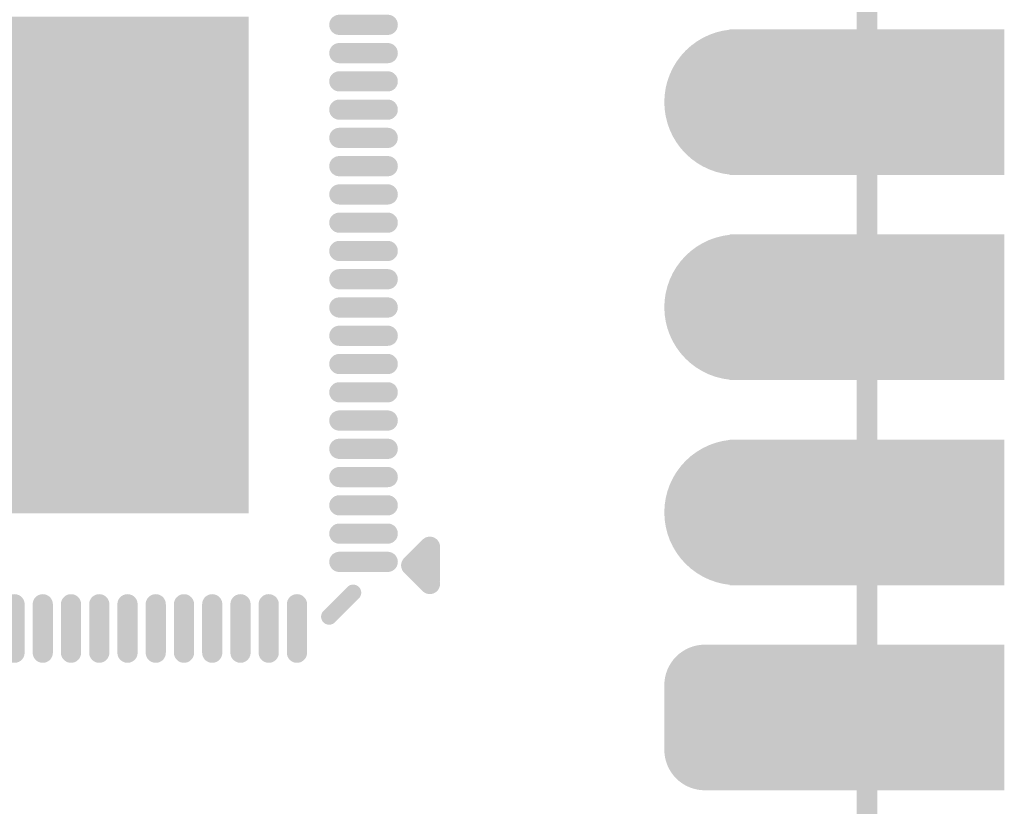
# Model space of a CAD drawing. Header units: millimetres. Extents: x 10.5 to 34.9, y 8.6 to 81.7.
# Tile 6 of 10: x 22.7 to 34.9, y 35.9 to 45.7. Entities that reach past the tile are written whole.
import ezdxf

# ---------------------------------------------------------------- set-up
doc = ezdxf.new("R2010")
doc.units = ezdxf.units.MM
doc.header["$MEASUREMENT"] = 0
for name, color, linetype in [('BottomLayer', 5, 'Continuous'), ('BottomSolder', 6, 'Continuous'), ('KeepOutLayer', 6, 'Continuous'), ('Mechanical1', 6, 'Continuous'), ('MidLayer1', 16, 'Continuous'), ('MidLayer2', 76, 'Continuous'), ('MultiLayer', 9, 'Continuous'), ('TopLayer', 1, 'Continuous'), ('TopOverlay', 2, 'Continuous'), ('TopPaste', 8, 'Continuous'), ('TopSolder', 216, 'Continuous')]:
    doc.layers.add(name, color=color, linetype=linetype)

# ---------------------------------------------------------------- blocks, each defined once
blk = doc.blocks.new('P_________32')
at = {"layer": 'BottomLayer'}
for points, const_width in [([(0.33425, -0.45, 1), (0.36575, -0.45, 1)], 0.0315), ([(0.33425, -0.55, 1), (0.36575, -0.55, 1)], 0.0315), ([(0.33425, -0.65, 1), (0.36575, -0.65, 1)], 0.0315), ([(0.32638, -0.73425, 1), (0.34213, -0.73425, 1)], 0.01575), ([(0.35787, -0.73425, 1), (0.37362, -0.73425, 1)], 0.01575), ([(0.32638, -0.76575, 1), (0.34213, -0.76575, 1)], 0.01575), ([(0.35787, -0.76575, 1), (0.37362, -0.76575, 1)], 0.01575)]:
    blk.add_lwpolyline(points, format="xyb", close=True, dxfattribs=dict(at, const_width=const_width))
for points in [[(0.35039, -0.4815), (0.47638, -0.4815), (0.35039, -0.4185), (0.47638, -0.4185)], [(0.35039, -0.5815), (0.47638, -0.5815), (0.35039, -0.5185), (0.47638, -0.5185)], [(0.35039, -0.6815), (0.47638, -0.6815), (0.35039, -0.6185), (0.47638, -0.6185)], [(0.33425, -0.7185), (0.33425, -0.7815), (0.36575, -0.7185), (0.36575, -0.7815)], [(0.35039, -0.7815), (0.47638, -0.7815), (0.35039, -0.7185), (0.47638, -0.7185)], [(0.3185, -0.73425), (0.3185, -0.76575), (0.3815, -0.73425), (0.3815, -0.76575)]]:
    blk.add_solid(points, dxfattribs=at)
at = {"layer": 'BottomSolder'}
for points, const_width in [([(0.33225, -0.45, 1), (0.36775, -0.45, 1)], 0.0355), ([(0.33225, -0.55, 1), (0.36775, -0.55, 1)], 0.0355), ([(0.33225, -0.65, 1), (0.36775, -0.65, 1)], 0.0355), ([(0.32438, -0.73425, 1), (0.34413, -0.73425, 1)], 0.01975), ([(0.35587, -0.73425, 1), (0.37562, -0.73425, 1)], 0.01975), ([(0.32438, -0.76575, 1), (0.34413, -0.76575, 1)], 0.01975), ([(0.35587, -0.76575, 1), (0.37562, -0.76575, 1)], 0.01975)]:
    blk.add_lwpolyline(points, format="xyb", close=True, dxfattribs=dict(at, const_width=const_width))
for points in [[(0.34639, -0.4855), (0.48038, -0.4855), (0.34639, -0.4145), (0.48038, -0.4145)], [(0.34639, -0.5855), (0.48038, -0.5855), (0.34639, -0.5145), (0.48038, -0.5145)], [(0.34639, -0.6855), (0.48038, -0.6855), (0.34639, -0.6145), (0.48038, -0.6145)], [(0.33425, -0.7145), (0.33425, -0.7855), (0.36575, -0.7145), (0.36575, -0.7855)], [(0.34639, -0.7855), (0.48038, -0.7855), (0.34639, -0.7145), (0.48038, -0.7145)], [(0.3145, -0.73425), (0.3145, -0.76575), (0.3855, -0.73425), (0.3855, -0.76575)]]:
    blk.add_solid(points, dxfattribs=at)
at = {"layer": 'Mechanical1', "const_width": 0.01}
blk.add_lwpolyline([(0.41339, -0.96457), (0.41339, 0.96457)], dxfattribs=at)
at = {"layer": 'MidLayer1'}
for points, const_width in [([(0.33425, -0.45, 1), (0.36575, -0.45, 1)], 0.0315), ([(0.33425, -0.55, 1), (0.36575, -0.55, 1)], 0.0315), ([(0.33425, -0.65, 1), (0.36575, -0.65, 1)], 0.0315), ([(0.32638, -0.73425, 1), (0.34213, -0.73425, 1)], 0.01575), ([(0.35787, -0.73425, 1), (0.37362, -0.73425, 1)], 0.01575), ([(0.32638, -0.76575, 1), (0.34213, -0.76575, 1)], 0.01575), ([(0.35787, -0.76575, 1), (0.37362, -0.76575, 1)], 0.01575)]:
    blk.add_lwpolyline(points, format="xyb", close=True, dxfattribs=dict(at, const_width=const_width))
for points in [[(0.35039, -0.4815), (0.47638, -0.4815), (0.35039, -0.4185), (0.47638, -0.4185)], [(0.35039, -0.5815), (0.47638, -0.5815), (0.35039, -0.5185), (0.47638, -0.5185)], [(0.35039, -0.6815), (0.47638, -0.6815), (0.35039, -0.6185), (0.47638, -0.6185)], [(0.33425, -0.7185), (0.33425, -0.7815), (0.36575, -0.7185), (0.36575, -0.7815)], [(0.35039, -0.7815), (0.47638, -0.7815), (0.35039, -0.7185), (0.47638, -0.7185)], [(0.3185, -0.73425), (0.3185, -0.76575), (0.3815, -0.73425), (0.3815, -0.76575)]]:
    blk.add_solid(points, dxfattribs=at)
at = {"layer": 'MidLayer2'}
for points, const_width in [([(0.33425, -0.45, 1), (0.36575, -0.45, 1)], 0.0315), ([(0.33425, -0.55, 1), (0.36575, -0.55, 1)], 0.0315), ([(0.33425, -0.65, 1), (0.36575, -0.65, 1)], 0.0315), ([(0.32638, -0.73425, 1), (0.34213, -0.73425, 1)], 0.01575), ([(0.35787, -0.73425, 1), (0.37362, -0.73425, 1)], 0.01575), ([(0.32638, -0.76575, 1), (0.34213, -0.76575, 1)], 0.01575), ([(0.35787, -0.76575, 1), (0.37362, -0.76575, 1)], 0.01575)]:
    blk.add_lwpolyline(points, format="xyb", close=True, dxfattribs=dict(at, const_width=const_width))
for points in [[(0.35039, -0.4815), (0.47638, -0.4815), (0.35039, -0.4185), (0.47638, -0.4185)], [(0.35039, -0.5815), (0.47638, -0.5815), (0.35039, -0.5185), (0.47638, -0.5185)], [(0.35039, -0.6815), (0.47638, -0.6815), (0.35039, -0.6185), (0.47638, -0.6185)], [(0.33425, -0.7185), (0.33425, -0.7815), (0.36575, -0.7185), (0.36575, -0.7815)], [(0.35039, -0.7815), (0.47638, -0.7815), (0.35039, -0.7185), (0.47638, -0.7185)], [(0.3185, -0.73425), (0.3185, -0.76575), (0.3815, -0.73425), (0.3815, -0.76575)]]:
    blk.add_solid(points, dxfattribs=at)
at = {"layer": 'MultiLayer'}
for points, const_width in [([(0.33425, -0.45, 1), (0.36575, -0.45, 1)], 0.0315), ([(0.33425, -0.55, 1), (0.36575, -0.55, 1)], 0.0315), ([(0.33425, -0.65, 1), (0.36575, -0.65, 1)], 0.0315), ([(0.32638, -0.73425, 1), (0.34213, -0.73425, 1)], 0.01575), ([(0.35787, -0.73425, 1), (0.37362, -0.73425, 1)], 0.01575), ([(0.32638, -0.76575, 1), (0.34213, -0.76575, 1)], 0.01575), ([(0.35787, -0.76575, 1), (0.37362, -0.76575, 1)], 0.01575)]:
    blk.add_lwpolyline(points, format="xyb", close=True, dxfattribs=dict(at, const_width=const_width))
for points in [[(0.35039, -0.4815), (0.47638, -0.4815), (0.35039, -0.4185), (0.47638, -0.4185)], [(0.35039, -0.5815), (0.47638, -0.5815), (0.35039, -0.5185), (0.47638, -0.5185)], [(0.35039, -0.6815), (0.47638, -0.6815), (0.35039, -0.6185), (0.47638, -0.6185)], [(0.33425, -0.7185), (0.33425, -0.7815), (0.36575, -0.7185), (0.36575, -0.7815)], [(0.35039, -0.7815), (0.47638, -0.7815), (0.35039, -0.7185), (0.47638, -0.7185)], [(0.3185, -0.73425), (0.3185, -0.76575), (0.3815, -0.73425), (0.3815, -0.76575)]]:
    blk.add_solid(points, dxfattribs=at)
at = {"layer": 'TopLayer'}
for points, const_width in [([(0.33425, -0.45, 1), (0.36575, -0.45, 1)], 0.0315), ([(0.33425, -0.55, 1), (0.36575, -0.55, 1)], 0.0315), ([(0.33425, -0.65, 1), (0.36575, -0.65, 1)], 0.0315), ([(0.32638, -0.73425, 1), (0.34213, -0.73425, 1)], 0.01575), ([(0.35787, -0.73425, 1), (0.37362, -0.73425, 1)], 0.01575), ([(0.32638, -0.76575, 1), (0.34213, -0.76575, 1)], 0.01575), ([(0.35787, -0.76575, 1), (0.37362, -0.76575, 1)], 0.01575)]:
    blk.add_lwpolyline(points, format="xyb", close=True, dxfattribs=dict(at, const_width=const_width))
for points in [[(0.35039, -0.4815), (0.47638, -0.4815), (0.35039, -0.4185), (0.47638, -0.4185)], [(0.35039, -0.5815), (0.47638, -0.5815), (0.35039, -0.5185), (0.47638, -0.5185)], [(0.35039, -0.6815), (0.47638, -0.6815), (0.35039, -0.6185), (0.47638, -0.6185)], [(0.33425, -0.7185), (0.33425, -0.7815), (0.36575, -0.7185), (0.36575, -0.7815)], [(0.35039, -0.7815), (0.47638, -0.7815), (0.35039, -0.7185), (0.47638, -0.7185)], [(0.3185, -0.73425), (0.3185, -0.76575), (0.3815, -0.73425), (0.3815, -0.76575)]]:
    blk.add_solid(points, dxfattribs=at)
at = {"layer": 'TopSolder'}
for points, const_width in [([(0.33225, -0.45, 1), (0.36775, -0.45, 1)], 0.0355), ([(0.33225, -0.55, 1), (0.36775, -0.55, 1)], 0.0355), ([(0.33225, -0.65, 1), (0.36775, -0.65, 1)], 0.0355), ([(0.32438, -0.73425, 1), (0.34413, -0.73425, 1)], 0.01975), ([(0.35587, -0.73425, 1), (0.37562, -0.73425, 1)], 0.01975), ([(0.32438, -0.76575, 1), (0.34413, -0.76575, 1)], 0.01975), ([(0.35587, -0.76575, 1), (0.37562, -0.76575, 1)], 0.01975)]:
    blk.add_lwpolyline(points, format="xyb", close=True, dxfattribs=dict(at, const_width=const_width))
for points in [[(0.34639, -0.4855), (0.48038, -0.4855), (0.34639, -0.4145), (0.48038, -0.4145)], [(0.34639, -0.5855), (0.48038, -0.5855), (0.34639, -0.5145), (0.48038, -0.5145)], [(0.34639, -0.6855), (0.48038, -0.6855), (0.34639, -0.6145), (0.48038, -0.6145)], [(0.33425, -0.7145), (0.33425, -0.7855), (0.36575, -0.7145), (0.36575, -0.7855)], [(0.34639, -0.7855), (0.48038, -0.7855), (0.34639, -0.7145), (0.48038, -0.7145)], [(0.3145, -0.73425), (0.3145, -0.76575), (0.3855, -0.73425), (0.3855, -0.76575)]]:
    blk.add_solid(points, dxfattribs=at)
blk = doc.blocks.new('QFN88_9R00X9R00X0R90_T_40')
at = {"layer": 'TopLayer', "const_width": 0.00787}
for points in [[(-0.14469, 0.18898), (-0.14469, 0.16535)], [(-0.13091, 0.18898), (-0.13091, 0.16535)], [(-0.11713, 0.18898), (-0.11713, 0.16535)], [(-0.10335, 0.18898), (-0.10335, 0.16535)], [(-0.08957, 0.18898), (-0.08957, 0.16535)], [(-0.07579, 0.18898), (-0.07579, 0.16535)], [(-0.06201, 0.18898), (-0.06201, 0.16535)], [(-0.04823, 0.18898), (-0.04823, 0.16535)], [(-0.03445, 0.18898), (-0.03445, 0.16535)], [(-0.02067, 0.18898), (-0.02067, 0.16535)], [(-0.00689, 0.18898), (-0.00689, 0.16535)], [(-0.16535, 0.14469), (-0.18898, 0.14469)], [(-0.16535, 0.13091), (-0.18898, 0.13091)], [(-0.16535, 0.11713), (-0.18898, 0.11713)], [(-0.16535, 0.10335), (-0.18898, 0.10335)], [(-0.16535, 0.08957), (-0.18898, 0.08957)], [(-0.16535, 0.07579), (-0.18898, 0.07579)], [(-0.16535, 0.06201), (-0.18898, 0.06201)], [(-0.16535, 0.04823), (-0.18898, 0.04823)], [(-0.16535, 0.03445), (-0.18898, 0.03445)], [(-0.16535, 0.02067), (-0.18898, 0.02067)], [(-0.16535, 0.00689), (-0.18898, 0.00689)], [(-0.16535, -0.00689), (-0.18898, -0.00689)], [(-0.16535, -0.02067), (-0.18898, -0.02067)], [(-0.16535, -0.03445), (-0.18898, -0.03445)], [(-0.16535, -0.04823), (-0.18898, -0.04823)], [(-0.16535, -0.06201), (-0.18898, -0.06201)], [(-0.16535, -0.07579), (-0.18898, -0.07579)], [(-0.16535, -0.08957), (-0.18898, -0.08957)], [(-0.16535, -0.10335), (-0.18898, -0.10335)], [(-0.16535, -0.11713), (-0.18898, -0.11713)]]:
    blk.add_lwpolyline(points, dxfattribs=at)
at = {"layer": 'TopLayer', "const_width": 0.00394}
for points in [[(-0.14665, 0.18898, 1), (-0.14272, 0.18898, 1)], [(-0.13287, 0.18898, 1), (-0.12894, 0.18898, 1)], [(-0.11909, 0.18898, 1), (-0.11516, 0.18898, 1)], [(-0.10532, 0.18898, 1), (-0.10138, 0.18898, 1)], [(-0.09154, 0.18898, 1), (-0.0876, 0.18898, 1)], [(-0.07776, 0.18898, 1), (-0.07382, 0.18898, 1)], [(-0.06398, 0.18898, 1), (-0.06004, 0.18898, 1)], [(-0.0502, 0.18898, 1), (-0.04626, 0.18898, 1)], [(-0.03642, 0.18898, 1), (-0.03248, 0.18898, 1)], [(-0.02264, 0.18898, 1), (-0.0187, 0.18898, 1)], [(-0.00886, 0.18898, 1), (-0.00492, 0.18898, 1)], [(-0.14665, 0.16535, 1), (-0.14272, 0.16535, 1)], [(-0.13287, 0.16535, 1), (-0.12894, 0.16535, 1)], [(-0.11909, 0.16535, 1), (-0.11516, 0.16535, 1)], [(-0.10532, 0.16535, 1), (-0.10138, 0.16535, 1)], [(-0.09154, 0.16535, 1), (-0.0876, 0.16535, 1)], [(-0.07776, 0.16535, 1), (-0.07382, 0.16535, 1)], [(-0.06398, 0.16535, 1), (-0.06004, 0.16535, 1)], [(-0.0502, 0.16535, 1), (-0.04626, 0.16535, 1)], [(-0.03642, 0.16535, 1), (-0.03248, 0.16535, 1)], [(-0.02264, 0.16535, 1), (-0.0187, 0.16535, 1)], [(-0.00886, 0.16535, 1), (-0.00492, 0.16535, 1)], [(-0.19094, 0.14469, 1), (-0.18701, 0.14469, 1)], [(-0.16732, 0.14469, 1), (-0.16339, 0.14469, 1)], [(-0.19094, 0.13091, 1), (-0.18701, 0.13091, 1)], [(-0.16732, 0.13091, 1), (-0.16339, 0.13091, 1)], [(-0.19094, 0.11713, 1), (-0.18701, 0.11713, 1)], [(-0.16732, 0.11713, 1), (-0.16339, 0.11713, 1)], [(-0.19094, 0.10335, 1), (-0.18701, 0.10335, 1)], [(-0.16732, 0.10335, 1), (-0.16339, 0.10335, 1)], [(-0.19094, 0.08957, 1), (-0.18701, 0.08957, 1)], [(-0.16732, 0.08957, 1), (-0.16339, 0.08957, 1)], [(-0.19094, 0.07579, 1), (-0.18701, 0.07579, 1)], [(-0.16732, 0.07579, 1), (-0.16339, 0.07579, 1)], [(-0.19094, 0.06201, 1), (-0.18701, 0.06201, 1)], [(-0.16732, 0.06201, 1), (-0.16339, 0.06201, 1)], [(-0.19094, 0.04823, 1), (-0.18701, 0.04823, 1)], [(-0.16732, 0.04823, 1), (-0.16339, 0.04823, 1)], [(-0.19094, 0.03445, 1), (-0.18701, 0.03445, 1)], [(-0.16732, 0.03445, 1), (-0.16339, 0.03445, 1)], [(-0.19094, 0.02067, 1), (-0.18701, 0.02067, 1)], [(-0.16732, 0.02067, 1), (-0.16339, 0.02067, 1)], [(-0.19094, 0.00689, 1), (-0.18701, 0.00689, 1)], [(-0.16732, 0.00689, 1), (-0.16339, 0.00689, 1)], [(-0.19094, -0.00689, 1), (-0.18701, -0.00689, 1)], [(-0.16732, -0.00689, 1), (-0.16339, -0.00689, 1)], [(-0.19094, -0.02067, 1), (-0.18701, -0.02067, 1)], [(-0.16732, -0.02067, 1), (-0.16339, -0.02067, 1)], [(-0.19094, -0.03445, 1), (-0.18701, -0.03445, 1)], [(-0.16732, -0.03445, 1), (-0.16339, -0.03445, 1)], [(-0.19094, -0.04823, 1), (-0.18701, -0.04823, 1)], [(-0.16732, -0.04823, 1), (-0.16339, -0.04823, 1)], [(-0.19094, -0.06201, 1), (-0.18701, -0.06201, 1)], [(-0.16732, -0.06201, 1), (-0.16339, -0.06201, 1)], [(-0.19094, -0.07579, 1), (-0.18701, -0.07579, 1)], [(-0.16732, -0.07579, 1), (-0.16339, -0.07579, 1)], [(-0.19094, -0.08957, 1), (-0.18701, -0.08957, 1)], [(-0.16732, -0.08957, 1), (-0.16339, -0.08957, 1)], [(-0.19094, -0.10335, 1), (-0.18701, -0.10335, 1)], [(-0.16732, -0.10335, 1), (-0.16339, -0.10335, 1)], [(-0.19094, -0.11713, 1), (-0.18701, -0.11713, 1)], [(-0.16732, -0.11713, 1), (-0.16339, -0.11713, 1)]]:
    blk.add_lwpolyline(points, format="xyb", close=True, dxfattribs=at)
at = {"layer": 'TopLayer'}
blk.add_solid([(-0.12008, -0.12008), (0.12008, -0.12008), (-0.12008, 0.12008), (0.12008, 0.12008)], dxfattribs=at)
at = {"layer": 'TopOverlay'}
for points, const_width in [([(-0.1604, 0.1714), (-0.1721, 0.1597)], 0.00787), ([(-0.2005, 0.1464), (-0.2095, 0.1554)], 0.01), ([(-0.2095, 0.1531), (-0.2095, 0.1374)], 0.01), ([(-0.2005, 0.1464), (-0.2095, 0.1374)], 0.01)]:
    blk.add_lwpolyline(points, dxfattribs=dict(at, const_width=const_width))
for points, const_width in [([(-0.16237, 0.1714, 1), (-0.15843, 0.1714, 1)], 0.00394), ([(-0.17407, 0.1597, 1), (-0.17013, 0.1597, 1)], 0.00394), ([(-0.212, 0.1554, 1), (-0.207, 0.1554, 1)], 0.005), ([(-0.212, 0.1531, 1), (-0.207, 0.1531, 1)], 0.005), ([(-0.203, 0.1464, 1), (-0.198, 0.1464, 1)], 0.005), ([(-0.203, 0.1464, 1), (-0.198, 0.1464, 1)], 0.005), ([(-0.212, 0.1374, 1), (-0.207, 0.1374, 1)], 0.005), ([(-0.212, 0.1374, 1), (-0.207, 0.1374, 1)], 0.005)]:
    blk.add_lwpolyline(points, format="xyb", close=True, dxfattribs=dict(at, const_width=const_width))
at = {"layer": 'TopPaste', "const_width": 0.00787}
for points in [[(-0.14469, 0.18898), (-0.14469, 0.16535)], [(-0.13091, 0.18898), (-0.13091, 0.16535)], [(-0.11713, 0.18898), (-0.11713, 0.16535)], [(-0.10335, 0.18898), (-0.10335, 0.16535)], [(-0.08957, 0.18898), (-0.08957, 0.16535)], [(-0.07579, 0.18898), (-0.07579, 0.16535)], [(-0.06201, 0.18898), (-0.06201, 0.16535)], [(-0.04823, 0.18898), (-0.04823, 0.16535)], [(-0.03445, 0.18898), (-0.03445, 0.16535)], [(-0.02067, 0.18898), (-0.02067, 0.16535)], [(-0.00689, 0.18898), (-0.00689, 0.16535)], [(-0.16535, 0.14469), (-0.18898, 0.14469)], [(-0.16535, 0.13091), (-0.18898, 0.13091)], [(-0.16535, 0.11713), (-0.18898, 0.11713)], [(-0.16535, 0.10335), (-0.18898, 0.10335)], [(-0.16535, 0.08957), (-0.18898, 0.08957)], [(-0.16535, 0.07579), (-0.18898, 0.07579)], [(-0.16535, 0.06201), (-0.18898, 0.06201)], [(-0.16535, 0.04823), (-0.18898, 0.04823)], [(-0.16535, 0.03445), (-0.18898, 0.03445)], [(-0.16535, 0.02067), (-0.18898, 0.02067)], [(-0.16535, 0.00689), (-0.18898, 0.00689)], [(-0.16535, -0.00689), (-0.18898, -0.00689)], [(-0.16535, -0.02067), (-0.18898, -0.02067)], [(-0.16535, -0.03445), (-0.18898, -0.03445)], [(-0.16535, -0.04823), (-0.18898, -0.04823)], [(-0.16535, -0.06201), (-0.18898, -0.06201)], [(-0.16535, -0.07579), (-0.18898, -0.07579)], [(-0.16535, -0.08957), (-0.18898, -0.08957)], [(-0.16535, -0.10335), (-0.18898, -0.10335)], [(-0.16535, -0.11713), (-0.18898, -0.11713)]]:
    blk.add_lwpolyline(points, dxfattribs=at)
at = {"layer": 'TopPaste', "const_width": 0.00394}
for points in [[(-0.14665, 0.18898, 1), (-0.14272, 0.18898, 1)], [(-0.13287, 0.18898, 1), (-0.12894, 0.18898, 1)], [(-0.11909, 0.18898, 1), (-0.11516, 0.18898, 1)], [(-0.10532, 0.18898, 1), (-0.10138, 0.18898, 1)], [(-0.09154, 0.18898, 1), (-0.0876, 0.18898, 1)], [(-0.07776, 0.18898, 1), (-0.07382, 0.18898, 1)], [(-0.06398, 0.18898, 1), (-0.06004, 0.18898, 1)], [(-0.0502, 0.18898, 1), (-0.04626, 0.18898, 1)], [(-0.03642, 0.18898, 1), (-0.03248, 0.18898, 1)], [(-0.02264, 0.18898, 1), (-0.0187, 0.18898, 1)], [(-0.00886, 0.18898, 1), (-0.00492, 0.18898, 1)], [(-0.14665, 0.16535, 1), (-0.14272, 0.16535, 1)], [(-0.13287, 0.16535, 1), (-0.12894, 0.16535, 1)], [(-0.11909, 0.16535, 1), (-0.11516, 0.16535, 1)], [(-0.10532, 0.16535, 1), (-0.10138, 0.16535, 1)], [(-0.09154, 0.16535, 1), (-0.0876, 0.16535, 1)], [(-0.07776, 0.16535, 1), (-0.07382, 0.16535, 1)], [(-0.06398, 0.16535, 1), (-0.06004, 0.16535, 1)], [(-0.0502, 0.16535, 1), (-0.04626, 0.16535, 1)], [(-0.03642, 0.16535, 1), (-0.03248, 0.16535, 1)], [(-0.02264, 0.16535, 1), (-0.0187, 0.16535, 1)], [(-0.00886, 0.16535, 1), (-0.00492, 0.16535, 1)], [(-0.19094, 0.14469, 1), (-0.18701, 0.14469, 1)], [(-0.16732, 0.14469, 1), (-0.16339, 0.14469, 1)], [(-0.19094, 0.13091, 1), (-0.18701, 0.13091, 1)], [(-0.16732, 0.13091, 1), (-0.16339, 0.13091, 1)], [(-0.19094, 0.11713, 1), (-0.18701, 0.11713, 1)], [(-0.16732, 0.11713, 1), (-0.16339, 0.11713, 1)], [(-0.19094, 0.10335, 1), (-0.18701, 0.10335, 1)], [(-0.16732, 0.10335, 1), (-0.16339, 0.10335, 1)], [(-0.19094, 0.08957, 1), (-0.18701, 0.08957, 1)], [(-0.16732, 0.08957, 1), (-0.16339, 0.08957, 1)], [(-0.19094, 0.07579, 1), (-0.18701, 0.07579, 1)], [(-0.16732, 0.07579, 1), (-0.16339, 0.07579, 1)], [(-0.19094, 0.06201, 1), (-0.18701, 0.06201, 1)], [(-0.16732, 0.06201, 1), (-0.16339, 0.06201, 1)], [(-0.19094, 0.04823, 1), (-0.18701, 0.04823, 1)], [(-0.16732, 0.04823, 1), (-0.16339, 0.04823, 1)], [(-0.19094, 0.03445, 1), (-0.18701, 0.03445, 1)], [(-0.16732, 0.03445, 1), (-0.16339, 0.03445, 1)], [(-0.19094, 0.02067, 1), (-0.18701, 0.02067, 1)], [(-0.16732, 0.02067, 1), (-0.16339, 0.02067, 1)], [(-0.19094, 0.00689, 1), (-0.18701, 0.00689, 1)], [(-0.16732, 0.00689, 1), (-0.16339, 0.00689, 1)], [(-0.19094, -0.00689, 1), (-0.18701, -0.00689, 1)], [(-0.16732, -0.00689, 1), (-0.16339, -0.00689, 1)], [(-0.19094, -0.02067, 1), (-0.18701, -0.02067, 1)], [(-0.16732, -0.02067, 1), (-0.16339, -0.02067, 1)], [(-0.19094, -0.03445, 1), (-0.18701, -0.03445, 1)], [(-0.16732, -0.03445, 1), (-0.16339, -0.03445, 1)], [(-0.19094, -0.04823, 1), (-0.18701, -0.04823, 1)], [(-0.16732, -0.04823, 1), (-0.16339, -0.04823, 1)], [(-0.19094, -0.06201, 1), (-0.18701, -0.06201, 1)], [(-0.16732, -0.06201, 1), (-0.16339, -0.06201, 1)], [(-0.19094, -0.07579, 1), (-0.18701, -0.07579, 1)], [(-0.16732, -0.07579, 1), (-0.16339, -0.07579, 1)], [(-0.19094, -0.08957, 1), (-0.18701, -0.08957, 1)], [(-0.16732, -0.08957, 1), (-0.16339, -0.08957, 1)], [(-0.19094, -0.10335, 1), (-0.18701, -0.10335, 1)], [(-0.16732, -0.10335, 1), (-0.16339, -0.10335, 1)], [(-0.19094, -0.11713, 1), (-0.18701, -0.11713, 1)], [(-0.16732, -0.11713, 1), (-0.16339, -0.11713, 1)]]:
    blk.add_lwpolyline(points, format="xyb", close=True, dxfattribs=at)
at = {"layer": 'TopPaste'}
blk.add_solid([(-0.12008, -0.12008), (0.12008, -0.12008), (-0.12008, 0.12008), (0.12008, 0.12008)], dxfattribs=at)
at = {"layer": 'TopSolder', "const_width": 0.00984}
for points in [[(-0.14469, 0.18898), (-0.14469, 0.16535)], [(-0.13091, 0.18898), (-0.13091, 0.16535)], [(-0.11713, 0.18898), (-0.11713, 0.16535)], [(-0.10335, 0.18898), (-0.10335, 0.16535)], [(-0.08957, 0.18898), (-0.08957, 0.16535)], [(-0.07579, 0.18898), (-0.07579, 0.16535)], [(-0.06201, 0.18898), (-0.06201, 0.16535)], [(-0.04823, 0.18898), (-0.04823, 0.16535)], [(-0.03445, 0.18898), (-0.03445, 0.16535)], [(-0.02067, 0.18898), (-0.02067, 0.16535)], [(-0.00689, 0.18898), (-0.00689, 0.16535)], [(-0.16535, 0.14469), (-0.18898, 0.14469)], [(-0.16535, 0.13091), (-0.18898, 0.13091)], [(-0.16535, 0.11713), (-0.18898, 0.11713)], [(-0.16535, 0.10335), (-0.18898, 0.10335)], [(-0.16535, 0.08957), (-0.18898, 0.08957)], [(-0.16535, 0.07579), (-0.18898, 0.07579)], [(-0.16535, 0.06201), (-0.18898, 0.06201)], [(-0.16535, 0.04823), (-0.18898, 0.04823)], [(-0.16535, 0.03445), (-0.18898, 0.03445)], [(-0.16535, 0.02067), (-0.18898, 0.02067)], [(-0.16535, 0.00689), (-0.18898, 0.00689)], [(-0.16535, -0.00689), (-0.18898, -0.00689)], [(-0.16535, -0.02067), (-0.18898, -0.02067)], [(-0.16535, -0.03445), (-0.18898, -0.03445)], [(-0.16535, -0.04823), (-0.18898, -0.04823)], [(-0.16535, -0.06201), (-0.18898, -0.06201)], [(-0.16535, -0.07579), (-0.18898, -0.07579)], [(-0.16535, -0.08957), (-0.18898, -0.08957)], [(-0.16535, -0.10335), (-0.18898, -0.10335)], [(-0.16535, -0.11713), (-0.18898, -0.11713)]]:
    blk.add_lwpolyline(points, dxfattribs=at)
at = {"layer": 'TopSolder', "const_width": 0.00492}
for points in [[(-0.14715, 0.18898, 1), (-0.14222, 0.18898, 1)], [(-0.13337, 0.18898, 1), (-0.12844, 0.18898, 1)], [(-0.11959, 0.18898, 1), (-0.11467, 0.18898, 1)], [(-0.10581, 0.18898, 1), (-0.10089, 0.18898, 1)], [(-0.09203, 0.18898, 1), (-0.08711, 0.18898, 1)], [(-0.07825, 0.18898, 1), (-0.07333, 0.18898, 1)], [(-0.06447, 0.18898, 1), (-0.05955, 0.18898, 1)], [(-0.05069, 0.18898, 1), (-0.04577, 0.18898, 1)], [(-0.03691, 0.18898, 1), (-0.03199, 0.18898, 1)], [(-0.02313, 0.18898, 1), (-0.01821, 0.18898, 1)], [(-0.00935, 0.18898, 1), (-0.00443, 0.18898, 1)], [(-0.14715, 0.16535, 1), (-0.14222, 0.16535, 1)], [(-0.13337, 0.16535, 1), (-0.12844, 0.16535, 1)], [(-0.11959, 0.16535, 1), (-0.11467, 0.16535, 1)], [(-0.10581, 0.16535, 1), (-0.10089, 0.16535, 1)], [(-0.09203, 0.16535, 1), (-0.08711, 0.16535, 1)], [(-0.07825, 0.16535, 1), (-0.07333, 0.16535, 1)], [(-0.06447, 0.16535, 1), (-0.05955, 0.16535, 1)], [(-0.05069, 0.16535, 1), (-0.04577, 0.16535, 1)], [(-0.03691, 0.16535, 1), (-0.03199, 0.16535, 1)], [(-0.02313, 0.16535, 1), (-0.01821, 0.16535, 1)], [(-0.00935, 0.16535, 1), (-0.00443, 0.16535, 1)], [(-0.19144, 0.14469, 1), (-0.18652, 0.14469, 1)], [(-0.16781, 0.14469, 1), (-0.16289, 0.14469, 1)], [(-0.19144, 0.13091, 1), (-0.18652, 0.13091, 1)], [(-0.16781, 0.13091, 1), (-0.16289, 0.13091, 1)], [(-0.19144, 0.11713, 1), (-0.18652, 0.11713, 1)], [(-0.16781, 0.11713, 1), (-0.16289, 0.11713, 1)], [(-0.19144, 0.10335, 1), (-0.18652, 0.10335, 1)], [(-0.16781, 0.10335, 1), (-0.16289, 0.10335, 1)], [(-0.19144, 0.08957, 1), (-0.18652, 0.08957, 1)], [(-0.16781, 0.08957, 1), (-0.16289, 0.08957, 1)], [(-0.19144, 0.07579, 1), (-0.18652, 0.07579, 1)], [(-0.16781, 0.07579, 1), (-0.16289, 0.07579, 1)], [(-0.19144, 0.06201, 1), (-0.18652, 0.06201, 1)], [(-0.16781, 0.06201, 1), (-0.16289, 0.06201, 1)], [(-0.19144, 0.04823, 1), (-0.18652, 0.04823, 1)], [(-0.16781, 0.04823, 1), (-0.16289, 0.04823, 1)], [(-0.19144, 0.03445, 1), (-0.18652, 0.03445, 1)], [(-0.16781, 0.03445, 1), (-0.16289, 0.03445, 1)], [(-0.19144, 0.02067, 1), (-0.18652, 0.02067, 1)], [(-0.16781, 0.02067, 1), (-0.16289, 0.02067, 1)], [(-0.19144, 0.00689, 1), (-0.18652, 0.00689, 1)], [(-0.16781, 0.00689, 1), (-0.16289, 0.00689, 1)], [(-0.19144, -0.00689, 1), (-0.18652, -0.00689, 1)], [(-0.16781, -0.00689, 1), (-0.16289, -0.00689, 1)], [(-0.19144, -0.02067, 1), (-0.18652, -0.02067, 1)], [(-0.16781, -0.02067, 1), (-0.16289, -0.02067, 1)], [(-0.19144, -0.03445, 1), (-0.18652, -0.03445, 1)], [(-0.16781, -0.03445, 1), (-0.16289, -0.03445, 1)], [(-0.19144, -0.04823, 1), (-0.18652, -0.04823, 1)], [(-0.16781, -0.04823, 1), (-0.16289, -0.04823, 1)], [(-0.19144, -0.06201, 1), (-0.18652, -0.06201, 1)], [(-0.16781, -0.06201, 1), (-0.16289, -0.06201, 1)], [(-0.19144, -0.07579, 1), (-0.18652, -0.07579, 1)], [(-0.16781, -0.07579, 1), (-0.16289, -0.07579, 1)], [(-0.19144, -0.08957, 1), (-0.18652, -0.08957, 1)], [(-0.16781, -0.08957, 1), (-0.16289, -0.08957, 1)], [(-0.19144, -0.10335, 1), (-0.18652, -0.10335, 1)], [(-0.16781, -0.10335, 1), (-0.16289, -0.10335, 1)], [(-0.19144, -0.11713, 1), (-0.18652, -0.11713, 1)], [(-0.16781, -0.11713, 1), (-0.16289, -0.11713, 1)]]:
    blk.add_lwpolyline(points, format="xyb", close=True, dxfattribs=at)
at = {"layer": 'TopSolder'}
blk.add_solid([(-0.12106, -0.12106), (0.12106, -0.12106), (-0.12106, 0.12106), (0.12106, 0.12106)], dxfattribs=at)

msp = doc.modelspace()

# ---------------------------------------------------------------- linework, layer by layer
at = {"layer": 'KeepOutLayer', "const_width": 0.254}
msp.add_lwpolyline([(33.161, 31.59), (33.161, 80.59)], dxfattribs=at)

# ---------------------------------------------------------------- block references
at = {"xscale": 25.4, "yscale": 25.4, "zscale": 25.4}
msp.add_blockref('P_________32', (22.66, 56.09), dxfattribs=at)
at = {"xscale": 25.4, "yscale": 25.4, "zscale": 25.4, "rotation": 180}
msp.add_blockref('QFN88_9R00X9R00X0R90_T_40', (22.421, 42.642), dxfattribs=at)

doc.saveas('drawing.dxf')
